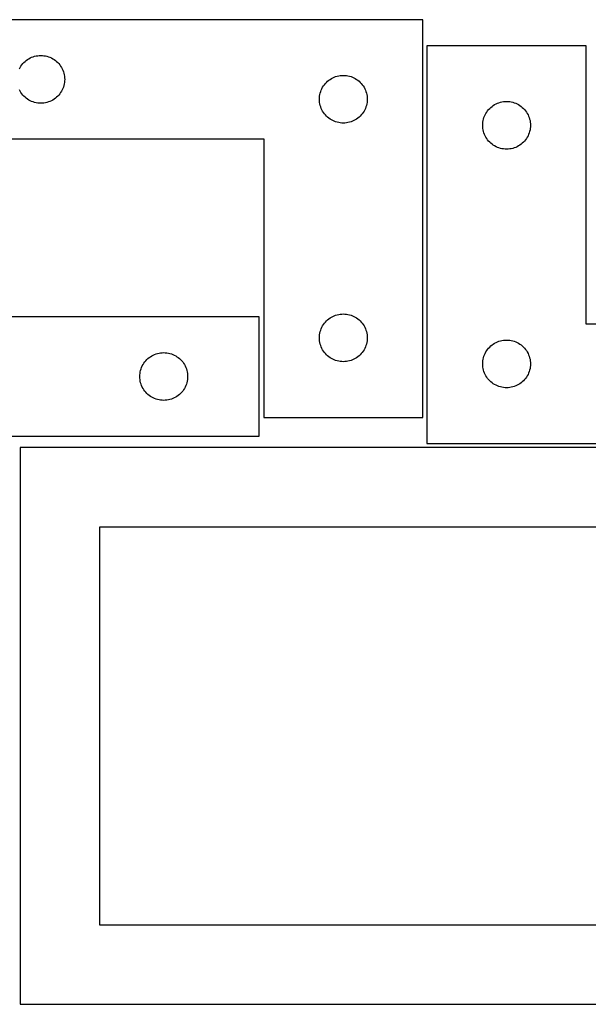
# Model space of a CAD drawing. Header units: millimetres. Extents: x 7 to 1243, y 7 to 2493.
# Tile 8 of 14: x 278 to 492, y 2122 to 2493. Entities that reach past the tile are written whole.
import ezdxf

# ---------------------------------------------------------------- set-up
doc = ezdxf.new("R2010")
doc.units = ezdxf.units.MM
doc.layers.add('CUT', color=7, linetype='CONTINUOUS', true_color=0x000000)

msp = doc.modelspace()

# ---------------------------------------------------------------- linework, layer by layer
at = {"layer": 'CUT'}
for p, q in [((429.863308, 2493.112584), (249.863308, 2493.112584)), ((429.863308, 2343.112584), (429.863308, 2493.112584)), ((491.381621, 2483.280549), (431.381621, 2483.280549)), ((431.381621, 2483.280549), (431.381621, 2333.280549)), ((491.381621, 2378.280549), (491.381621, 2483.280549)), ((279.499347, 2476.976545), (279.929195, 2477.379142)), ((279.929195, 2477.379142), (280.384455, 2477.752764)), ((280.384455, 2477.752764), (280.863176, 2478.09581)), ((280.863176, 2478.09581), (281.363308, 2478.406812)), ((281.363308, 2478.406812), (281.88271, 2478.684438)), ((281.88271, 2478.684438), (282.419157, 2478.9275)), ((282.419157, 2478.9275), (282.970353, 2479.134955)), ((282.970353, 2479.134955), (283.533936, 2479.305916)), ((283.533936, 2479.305916), (284.107495, 2479.439651)), ((284.107495, 2479.439651), (284.688572, 2479.535587)), ((284.688572, 2479.535587), (285.27468, 2479.593314)), ((285.27468, 2479.593314), (285.863308, 2479.612584)), ((285.863308, 2479.612584), (286.451936, 2479.593314)), ((286.451936, 2479.593314), (287.038043, 2479.535587)), ((287.038043, 2479.535587), (287.619121, 2479.439651)), ((287.619121, 2479.439651), (288.192679, 2479.305916)), ((288.192679, 2479.305916), (288.756263, 2479.134955)), ((288.756263, 2479.134955), (289.307459, 2478.9275)), ((289.307459, 2478.9275), (289.843906, 2478.684438)), ((289.843906, 2478.684438), (290.363308, 2478.406812)), ((290.363308, 2478.406812), (290.86344, 2478.09581)), ((290.86344, 2478.09581), (291.342161, 2477.752764)), ((291.342161, 2477.752764), (291.79742, 2477.379142)), ((291.79742, 2477.379142), (292.227269, 2476.976545)), ((277.791453, 2474.593182), (278.069079, 2475.112584)), ((278.069079, 2475.112584), (278.380081, 2475.612716)), ((278.380081, 2475.612716), (278.723128, 2476.091437)), ((278.723128, 2476.091437), (279.096749, 2476.546696)), ((279.096749, 2476.546696), (279.499347, 2476.976545)), ((292.227269, 2476.976545), (292.629866, 2476.546696)), ((292.629866, 2476.546696), (293.003488, 2476.091437)), ((293.003488, 2476.091437), (293.346534, 2475.612716)), ((293.346534, 2475.612716), (293.657536, 2475.112584)), ((293.657536, 2475.112584), (293.935162, 2474.593182)), ((293.935162, 2474.593182), (294.178224, 2474.056735)), ((294.178224, 2474.056735), (294.385679, 2473.505539)), ((294.385679, 2473.505539), (294.55664, 2472.941955)), ((294.55664, 2472.941955), (294.690375, 2472.368397)), ((294.690375, 2472.368397), (294.786312, 2471.787319)), ((294.786312, 2471.787319), (294.844038, 2471.201212)), ((294.844038, 2470.023956), (294.786312, 2469.437848)), ((294.844038, 2471.201212), (294.863308, 2470.612584)), ((294.863308, 2470.612584), (294.844038, 2470.023956)), ((393.499347, 2469.476545), (393.929195, 2469.879142)), ((393.929195, 2469.879142), (394.384455, 2470.252764)), ((394.384455, 2470.252764), (394.863176, 2470.59581)), ((394.863176, 2470.59581), (395.363308, 2470.906812)), ((395.363308, 2470.906812), (395.88271, 2471.184438)), ((395.88271, 2471.184438), (396.419157, 2471.4275)), ((396.419157, 2471.4275), (396.970353, 2471.634955)), ((396.970353, 2471.634955), (397.533936, 2471.805916)), ((397.533936, 2471.805916), (398.107495, 2471.939651)), ((398.107495, 2471.939651), (398.688572, 2472.035587)), ((398.688572, 2472.035587), (399.27468, 2472.093314)), ((399.27468, 2472.093314), (399.863308, 2472.112584)), ((399.863308, 2472.112584), (400.451936, 2472.093314)), ((400.451936, 2472.093314), (401.038043, 2472.035587)), ((401.038043, 2472.035587), (401.619121, 2471.939651)), ((401.619121, 2471.939651), (402.192679, 2471.805916)), ((402.192679, 2471.805916), (402.756263, 2471.634955)), ((402.756263, 2471.634955), (403.307459, 2471.4275)), ((403.307459, 2471.4275), (403.843906, 2471.184438)), ((403.843906, 2471.184438), (404.363308, 2470.906812)), ((404.363308, 2470.906812), (404.86344, 2470.59581)), ((404.86344, 2470.59581), (405.342161, 2470.252764)), ((405.342161, 2470.252764), (405.79742, 2469.879142)), ((405.79742, 2469.879142), (406.227269, 2469.476545)), ((278.069079, 2466.112584), (277.791453, 2466.631986)), ((278.380081, 2465.612452), (278.069079, 2466.112584)), ((293.657536, 2466.112584), (293.346534, 2465.612452)), ((293.935162, 2466.631986), (293.657536, 2466.112584)), ((294.178224, 2467.168433), (293.935162, 2466.631986)), ((294.385679, 2467.719629), (294.178224, 2467.168433)), ((294.55664, 2468.283212), (294.385679, 2467.719629)), ((294.690375, 2468.856771), (294.55664, 2468.283212)), ((294.786312, 2469.437848), (294.690375, 2468.856771)), ((391.169975, 2465.441955), (391.340937, 2466.005539)), ((391.340937, 2466.005539), (391.548392, 2466.556735)), ((391.548392, 2466.556735), (391.791453, 2467.093182)), ((391.791453, 2467.093182), (392.069079, 2467.612584)), ((392.069079, 2467.612584), (392.380081, 2468.112716)), ((392.380081, 2468.112716), (392.723128, 2468.591437)), ((392.723128, 2468.591437), (393.096749, 2469.046696)), ((393.096749, 2469.046696), (393.499347, 2469.476545)), ((406.227269, 2469.476545), (406.629866, 2469.046696)), ((406.629866, 2469.046696), (407.003488, 2468.591437)), ((407.003488, 2468.591437), (407.346534, 2468.112716)), ((407.346534, 2468.112716), (407.657536, 2467.612584)), ((407.657536, 2467.612584), (407.935162, 2467.093182)), ((407.935162, 2467.093182), (408.178224, 2466.556735)), ((408.178224, 2466.556735), (408.385679, 2466.005539)), ((408.385679, 2466.005539), (408.55664, 2465.441955)), ((278.723128, 2465.133731), (278.380081, 2465.612452)), ((279.096749, 2464.678471), (278.723128, 2465.133731)), ((279.499347, 2464.248623), (279.096749, 2464.678471)), ((279.929195, 2463.846025), (279.499347, 2464.248623)), ((280.384455, 2463.472404), (279.929195, 2463.846025)), ((280.863176, 2463.129357), (280.384455, 2463.472404)), ((281.363308, 2462.818355), (280.863176, 2463.129357)), ((281.88271, 2462.540729), (281.363308, 2462.818355)), ((282.419157, 2462.297668), (281.88271, 2462.540729)), ((282.970353, 2462.090213), (282.419157, 2462.297668)), ((289.307459, 2462.297668), (288.756263, 2462.090213)), ((289.843906, 2462.540729), (289.307459, 2462.297668)), ((290.363308, 2462.818355), (289.843906, 2462.540729)), ((290.86344, 2463.129357), (290.363308, 2462.818355)), ((291.342161, 2463.472404), (290.86344, 2463.129357)), ((291.79742, 2463.846025), (291.342161, 2463.472404)), ((292.227269, 2464.248623), (291.79742, 2463.846025)), ((292.629866, 2464.678471), (292.227269, 2464.248623)), ((293.003488, 2465.133731), (292.629866, 2464.678471)), ((293.346534, 2465.612452), (293.003488, 2465.133731)), ((390.863308, 2463.112584), (390.882577, 2463.701212)), ((390.882577, 2462.523956), (390.863308, 2463.112584)), ((390.882577, 2463.701212), (390.940304, 2464.287319)), ((390.940304, 2461.937848), (390.882577, 2462.523956)), ((390.940304, 2464.287319), (391.03624, 2464.868397)), ((391.03624, 2464.868397), (391.169975, 2465.441955)), ((408.55664, 2465.441955), (408.690375, 2464.868397)), ((408.690375, 2464.868397), (408.786312, 2464.287319)), ((408.786312, 2464.287319), (408.844038, 2463.701212)), ((408.844038, 2462.523956), (408.786312, 2461.937848)), ((408.844038, 2463.701212), (408.863308, 2463.112584)), ((408.863308, 2463.112584), (408.844038, 2462.523956)), ((460.792993, 2462.261279), (461.381621, 2462.280549)), ((461.381621, 2462.280549), (461.97025, 2462.261279)), ((283.533936, 2461.919251), (282.970353, 2462.090213)), ((284.107495, 2461.785516), (283.533936, 2461.919251)), ((284.688572, 2461.68958), (284.107495, 2461.785516)), ((285.27468, 2461.631853), (284.688572, 2461.68958)), ((285.863308, 2461.612584), (285.27468, 2461.631853)), ((286.451936, 2461.631853), (285.863308, 2461.612584)), ((287.038043, 2461.68958), (286.451936, 2461.631853)), ((287.619121, 2461.785516), (287.038043, 2461.68958)), ((288.192679, 2461.919251), (287.619121, 2461.785516)), ((288.756263, 2462.090213), (288.192679, 2461.919251)), ((391.03624, 2461.356771), (390.940304, 2461.937848)), ((391.169975, 2460.783212), (391.03624, 2461.356771)), ((391.340937, 2460.219629), (391.169975, 2460.783212)), ((391.548392, 2459.668433), (391.340937, 2460.219629)), ((391.791453, 2459.131986), (391.548392, 2459.668433)), ((392.069079, 2458.612584), (391.791453, 2459.131986)), ((392.380081, 2458.112452), (392.069079, 2458.612584)), ((407.657536, 2458.612584), (407.346534, 2458.112452)), ((407.935162, 2459.131986), (407.657536, 2458.612584)), ((408.178224, 2459.668433), (407.935162, 2459.131986)), ((408.385679, 2460.219629), (408.178224, 2459.668433)), ((408.55664, 2460.783212), (408.385679, 2460.219629)), ((408.690375, 2461.356771), (408.55664, 2460.783212)), ((408.786312, 2461.937848), (408.690375, 2461.356771)), ((453.898395, 2458.280681), (454.241441, 2458.759402)), ((454.241441, 2458.759402), (454.615063, 2459.214661)), ((454.615063, 2459.214661), (455.01766, 2459.64451)), ((455.01766, 2459.64451), (455.447509, 2460.047107)), ((455.447509, 2460.047107), (455.902769, 2460.420729)), ((455.902769, 2460.420729), (456.381489, 2460.763775)), ((456.381489, 2460.763775), (456.881621, 2461.074778)), ((456.881621, 2461.074778), (457.401023, 2461.352404)), ((457.401023, 2461.352404), (457.93747, 2461.595465)), ((457.93747, 2461.595465), (458.488666, 2461.80292)), ((458.488666, 2461.80292), (459.05225, 2461.973881)), ((459.05225, 2461.973881), (459.625808, 2462.107616)), ((459.625808, 2462.107616), (460.206886, 2462.203553)), ((460.206886, 2462.203553), (460.792993, 2462.261279)), ((461.97025, 2462.261279), (462.556357, 2462.203553)), ((462.556357, 2462.203553), (463.137434, 2462.107616)), ((463.137434, 2462.107616), (463.710993, 2461.973881)), ((463.710993, 2461.973881), (464.274577, 2461.80292)), ((464.274577, 2461.80292), (464.825772, 2461.595465)), ((464.825772, 2461.595465), (465.36222, 2461.352404)), ((465.36222, 2461.352404), (465.881621, 2461.074778)), ((465.881621, 2461.074778), (466.381753, 2460.763775)), ((466.381753, 2460.763775), (466.860474, 2460.420729)), ((466.860474, 2460.420729), (467.315734, 2460.047107)), ((467.315734, 2460.047107), (467.745582, 2459.64451)), ((467.745582, 2459.64451), (468.14818, 2459.214661)), ((468.14818, 2459.214661), (468.521801, 2458.759402)), ((468.521801, 2458.759402), (468.864848, 2458.280681)), ((392.723128, 2457.633731), (392.380081, 2458.112452)), ((393.096749, 2457.178471), (392.723128, 2457.633731)), ((393.499347, 2456.748623), (393.096749, 2457.178471)), ((393.929195, 2456.346025), (393.499347, 2456.748623)), ((394.384455, 2455.972404), (393.929195, 2456.346025)), ((394.863176, 2455.629357), (394.384455, 2455.972404)), ((395.363308, 2455.318355), (394.863176, 2455.629357)), ((395.88271, 2455.040729), (395.363308, 2455.318355)), ((396.419157, 2454.797668), (395.88271, 2455.040729)), ((403.843906, 2455.040729), (403.307459, 2454.797668)), ((404.363308, 2455.318355), (403.843906, 2455.040729)), ((404.86344, 2455.629357), (404.363308, 2455.318355)), ((405.342161, 2455.972404), (404.86344, 2455.629357)), ((405.79742, 2456.346025), (405.342161, 2455.972404)), ((406.227269, 2456.748623), (405.79742, 2456.346025)), ((406.629866, 2457.178471), (406.227269, 2456.748623)), ((407.003488, 2457.633731), (406.629866, 2457.178471)), ((407.346534, 2458.112452), (407.003488, 2457.633731)), ((452.458618, 2454.455285), (452.554554, 2455.036362)), ((452.554554, 2455.036362), (452.688289, 2455.60992)), ((452.688289, 2455.60992), (452.85925, 2456.173504)), ((452.85925, 2456.173504), (453.066706, 2456.7247)), ((453.066706, 2456.7247), (453.309767, 2457.261147)), ((453.309767, 2457.261147), (453.587393, 2457.780549)), ((453.587393, 2457.780549), (453.898395, 2458.280681)), ((468.864848, 2458.280681), (469.17585, 2457.780549)), ((469.17585, 2457.780549), (469.453476, 2457.261147)), ((469.453476, 2457.261147), (469.696537, 2456.7247)), ((469.696537, 2456.7247), (469.903993, 2456.173504)), ((469.903993, 2456.173504), (470.074954, 2455.60992)), ((470.074954, 2455.60992), (470.208689, 2455.036362)), ((470.208689, 2455.036362), (470.304625, 2454.455285)), ((396.970353, 2454.590213), (396.419157, 2454.797668)), ((397.533936, 2454.419251), (396.970353, 2454.590213)), ((398.107495, 2454.285516), (397.533936, 2454.419251)), ((398.688572, 2454.18958), (398.107495, 2454.285516)), ((399.27468, 2454.131853), (398.688572, 2454.18958)), ((399.863308, 2454.112584), (399.27468, 2454.131853)), ((400.451936, 2454.131853), (399.863308, 2454.112584)), ((401.038043, 2454.18958), (400.451936, 2454.131853)), ((401.619121, 2454.285516), (401.038043, 2454.18958)), ((402.192679, 2454.419251), (401.619121, 2454.285516)), ((402.756263, 2454.590213), (402.192679, 2454.419251)), ((403.307459, 2454.797668), (402.756263, 2454.590213)), ((452.381621, 2453.280549), (452.400891, 2453.869177)), ((452.400891, 2452.691921), (452.381621, 2453.280549)), ((452.400891, 2453.869177), (452.458618, 2454.455285)), ((452.458618, 2452.105813), (452.400891, 2452.691921)), ((452.554554, 2451.524736), (452.458618, 2452.105813)), ((452.688289, 2450.951178), (452.554554, 2451.524736)), ((470.208689, 2451.524736), (470.074954, 2450.951178)), ((470.304625, 2452.105813), (470.208689, 2451.524736)), ((470.304625, 2454.455285), (470.362352, 2453.869177)), ((470.362352, 2452.691921), (470.304625, 2452.105813)), ((470.362352, 2453.869177), (470.381621, 2453.280549)), ((470.381621, 2453.280549), (470.362352, 2452.691921)), ((249.863308, 2448.112584), (369.863308, 2448.112584)), ((369.863308, 2448.112584), (369.863308, 2343.112584)), ((452.85925, 2450.387594), (452.688289, 2450.951178)), ((453.066706, 2449.836398), (452.85925, 2450.387594)), ((453.309767, 2449.299951), (453.066706, 2449.836398)), ((453.587393, 2448.780549), (453.309767, 2449.299951)), ((453.898395, 2448.280417), (453.587393, 2448.780549)), ((454.241441, 2447.801696), (453.898395, 2448.280417)), ((454.615063, 2447.346437), (454.241441, 2447.801696)), ((468.521801, 2447.801696), (468.14818, 2447.346437)), ((468.864848, 2448.280417), (468.521801, 2447.801696)), ((469.17585, 2448.780549), (468.864848, 2448.280417)), ((469.453476, 2449.299951), (469.17585, 2448.780549)), ((469.696537, 2449.836398), (469.453476, 2449.299951)), ((469.903993, 2450.387594), (469.696537, 2449.836398)), ((470.074954, 2450.951178), (469.903993, 2450.387594)), ((455.01766, 2446.916588), (454.615063, 2447.346437)), ((455.447509, 2446.513991), (455.01766, 2446.916588)), ((455.902769, 2446.140369), (455.447509, 2446.513991)), ((456.381489, 2445.797322), (455.902769, 2446.140369)), ((456.881621, 2445.48632), (456.381489, 2445.797322)), ((457.401023, 2445.208694), (456.881621, 2445.48632)), ((457.93747, 2444.965633), (457.401023, 2445.208694)), ((458.488666, 2444.758178), (457.93747, 2444.965633)), ((459.05225, 2444.587216), (458.488666, 2444.758178)), ((459.625808, 2444.453481), (459.05225, 2444.587216)), ((460.206886, 2444.357545), (459.625808, 2444.453481)), ((460.792993, 2444.299819), (460.206886, 2444.357545)), ((461.381621, 2444.280549), (460.792993, 2444.299819)), ((461.97025, 2444.299819), (461.381621, 2444.280549)), ((462.556357, 2444.357545), (461.97025, 2444.299819)), ((463.137434, 2444.453481), (462.556357, 2444.357545)), ((463.710993, 2444.587216), (463.137434, 2444.453481)), ((464.274577, 2444.758178), (463.710993, 2444.587216)), ((464.825772, 2444.965633), (464.274577, 2444.758178)), ((465.36222, 2445.208694), (464.825772, 2444.965633)), ((465.881621, 2445.48632), (465.36222, 2445.208694)), ((466.381753, 2445.797322), (465.881621, 2445.48632)), ((466.860474, 2446.140369), (466.381753, 2445.797322)), ((467.315734, 2446.513991), (466.860474, 2446.140369)), ((467.745582, 2446.916588), (467.315734, 2446.513991)), ((468.14818, 2447.346437), (467.745582, 2446.916588)), ((368.184661, 2381.021516), (248.184661, 2381.021516)), ((368.184661, 2336.021516), (368.184661, 2381.021516)), ((394.384455, 2380.252764), (394.863176, 2380.59581)), ((394.863176, 2380.59581), (395.363308, 2380.906812)), ((395.363308, 2380.906812), (395.88271, 2381.184438)), ((395.88271, 2381.184438), (396.419157, 2381.4275)), ((396.419157, 2381.4275), (396.970353, 2381.634955)), ((396.970353, 2381.634955), (397.533936, 2381.805916)), ((397.533936, 2381.805916), (398.107495, 2381.939651)), ((398.107495, 2381.939651), (398.688572, 2382.035587)), ((398.688572, 2382.035587), (399.27468, 2382.093314)), ((399.27468, 2382.093314), (399.863308, 2382.112584)), ((399.863308, 2382.112584), (400.451936, 2382.093314)), ((400.451936, 2382.093314), (401.038043, 2382.035587)), ((401.038043, 2382.035587), (401.619121, 2381.939651)), ((401.619121, 2381.939651), (402.192679, 2381.805916)), ((402.192679, 2381.805916), (402.756263, 2381.634955)), ((402.756263, 2381.634955), (403.307459, 2381.4275)), ((403.307459, 2381.4275), (403.843906, 2381.184438)), ((403.843906, 2381.184438), (404.363308, 2380.906812)), ((404.363308, 2380.906812), (404.86344, 2380.59581)), ((404.86344, 2380.59581), (405.342161, 2380.252764)), ((391.548392, 2376.556735), (391.791453, 2377.093182)), ((391.791453, 2377.093182), (392.069079, 2377.612584)), ((392.069079, 2377.612584), (392.380081, 2378.112716)), ((392.380081, 2378.112716), (392.723128, 2378.591437)), ((392.723128, 2378.591437), (393.096749, 2379.046696)), ((393.096749, 2379.046696), (393.499347, 2379.476545)), ((393.499347, 2379.476545), (393.929195, 2379.879142)), ((393.929195, 2379.879142), (394.384455, 2380.252764)), ((405.342161, 2380.252764), (405.79742, 2379.879142)), ((405.79742, 2379.879142), (406.227269, 2379.476545)), ((406.227269, 2379.476545), (406.629866, 2379.046696)), ((406.629866, 2379.046696), (407.003488, 2378.591437)), ((407.003488, 2378.591437), (407.346534, 2378.112716)), ((407.346534, 2378.112716), (407.657536, 2377.612584)), ((407.657536, 2377.612584), (407.935162, 2377.093182)), ((407.935162, 2377.093182), (408.178224, 2376.556735)), ((611.381621, 2378.280549), (491.381621, 2378.280549)), ((390.863308, 2373.112584), (390.882577, 2373.701212)), ((390.882577, 2373.701212), (390.940304, 2374.287319)), ((390.940304, 2374.287319), (391.03624, 2374.868397)), ((391.03624, 2374.868397), (391.169975, 2375.441955)), ((391.169975, 2375.441955), (391.340937, 2376.005539)), ((391.340937, 2376.005539), (391.548392, 2376.556735)), ((408.178224, 2376.556735), (408.385679, 2376.005539)), ((408.385679, 2376.005539), (408.55664, 2375.441955)), ((408.55664, 2375.441955), (408.690375, 2374.868397)), ((408.690375, 2374.868397), (408.786312, 2374.287319)), ((408.786312, 2374.287319), (408.844038, 2373.701212)), ((408.844038, 2373.701212), (408.863308, 2373.112584)), ((390.882577, 2372.523956), (390.863308, 2373.112584)), ((390.940304, 2371.937848), (390.882577, 2372.523956)), ((391.03624, 2371.356771), (390.940304, 2371.937848)), ((391.169975, 2370.783212), (391.03624, 2371.356771)), ((391.340937, 2370.219629), (391.169975, 2370.783212)), ((391.548392, 2369.668433), (391.340937, 2370.219629)), ((391.791453, 2369.131986), (391.548392, 2369.668433)), ((408.178224, 2369.668433), (407.935162, 2369.131986)), ((408.385679, 2370.219629), (408.178224, 2369.668433)), ((408.55664, 2370.783212), (408.385679, 2370.219629)), ((408.690375, 2371.356771), (408.55664, 2370.783212)), ((408.786312, 2371.937848), (408.690375, 2371.356771)), ((408.844038, 2372.523956), (408.786312, 2371.937848)), ((408.863308, 2373.112584), (408.844038, 2372.523956)), ((454.615063, 2369.214661), (455.01766, 2369.64451)), ((455.01766, 2369.64451), (455.447509, 2370.047107)), ((455.447509, 2370.047107), (455.902769, 2370.420729)), ((455.902769, 2370.420729), (456.381489, 2370.763775)), ((456.381489, 2370.763775), (456.881621, 2371.074778)), ((456.881621, 2371.074778), (457.401023, 2371.352404)), ((457.401023, 2371.352404), (457.93747, 2371.595465)), ((457.93747, 2371.595465), (458.488666, 2371.80292)), ((458.488666, 2371.80292), (459.05225, 2371.973881)), ((459.05225, 2371.973881), (459.625808, 2372.107616)), ((459.625808, 2372.107616), (460.206886, 2372.203553)), ((460.206886, 2372.203553), (460.792993, 2372.261279)), ((460.792993, 2372.261279), (461.381621, 2372.280549)), ((461.381621, 2372.280549), (461.97025, 2372.261279)), ((461.97025, 2372.261279), (462.556357, 2372.203553)), ((462.556357, 2372.203553), (463.137434, 2372.107616)), ((463.137434, 2372.107616), (463.710993, 2371.973881)), ((463.710993, 2371.973881), (464.274577, 2371.80292)), ((464.274577, 2371.80292), (464.825772, 2371.595465)), ((464.825772, 2371.595465), (465.36222, 2371.352404)), ((465.36222, 2371.352404), (465.881621, 2371.074778)), ((465.881621, 2371.074778), (466.381753, 2370.763775)), ((466.381753, 2370.763775), (466.860474, 2370.420729)), ((466.860474, 2370.420729), (467.315734, 2370.047107)), ((467.315734, 2370.047107), (467.745582, 2369.64451)), ((467.745582, 2369.64451), (468.14818, 2369.214661)), ((326.705808, 2365.661696), (327.184529, 2366.004742)), ((327.184529, 2366.004742), (327.684661, 2366.315744)), ((327.684661, 2366.315744), (328.204063, 2366.59337)), ((328.204063, 2366.59337), (328.74051, 2366.836432)), ((328.74051, 2366.836432), (329.291706, 2367.043887)), ((329.291706, 2367.043887), (329.85529, 2367.214848)), ((329.85529, 2367.214848), (330.428848, 2367.348583)), ((330.428848, 2367.348583), (331.009925, 2367.444519)), ((331.009925, 2367.444519), (331.596033, 2367.502246)), ((331.596033, 2367.502246), (332.184661, 2367.521516)), ((332.184661, 2367.521516), (332.773289, 2367.502246)), ((332.773289, 2367.502246), (333.359397, 2367.444519)), ((333.359397, 2367.444519), (333.940474, 2367.348583)), ((333.940474, 2367.348583), (334.514032, 2367.214848)), ((334.514032, 2367.214848), (335.077616, 2367.043887)), ((335.077616, 2367.043887), (335.628812, 2366.836432)), ((335.628812, 2366.836432), (336.165259, 2366.59337)), ((336.165259, 2366.59337), (336.684661, 2366.315744)), ((336.684661, 2366.315744), (337.184793, 2366.004742)), ((337.184793, 2366.004742), (337.663514, 2365.661696)), ((392.069079, 2368.612584), (391.791453, 2369.131986)), ((392.380081, 2368.112452), (392.069079, 2368.612584)), ((392.723128, 2367.633731), (392.380081, 2368.112452)), ((393.096749, 2367.178471), (392.723128, 2367.633731)), ((393.499347, 2366.748623), (393.096749, 2367.178471)), ((393.929195, 2366.346025), (393.499347, 2366.748623)), ((394.384455, 2365.972404), (393.929195, 2366.346025)), ((394.863176, 2365.629357), (394.384455, 2365.972404)), ((405.342161, 2365.972404), (404.86344, 2365.629357)), ((405.79742, 2366.346025), (405.342161, 2365.972404)), ((406.227269, 2366.748623), (405.79742, 2366.346025)), ((406.629866, 2367.178471), (406.227269, 2366.748623)), ((407.003488, 2367.633731), (406.629866, 2367.178471)), ((407.346534, 2368.112452), (407.003488, 2367.633731)), ((407.657536, 2368.612584), (407.346534, 2368.112452)), ((407.935162, 2369.131986), (407.657536, 2368.612584)), ((452.688289, 2365.60992), (452.85925, 2366.173504)), ((452.85925, 2366.173504), (453.066706, 2366.7247)), ((453.066706, 2366.7247), (453.309767, 2367.261147)), ((453.309767, 2367.261147), (453.587393, 2367.780549)), ((453.587393, 2367.780549), (453.898395, 2368.280681)), ((453.898395, 2368.280681), (454.241441, 2368.759402)), ((454.241441, 2368.759402), (454.615063, 2369.214661)), ((468.14818, 2369.214661), (468.521801, 2368.759402)), ((468.521801, 2368.759402), (468.864848, 2368.280681)), ((468.864848, 2368.280681), (469.17585, 2367.780549)), ((469.17585, 2367.780549), (469.453476, 2367.261147)), ((469.453476, 2367.261147), (469.696537, 2366.7247)), ((469.696537, 2366.7247), (469.903993, 2366.173504)), ((469.903993, 2366.173504), (470.074954, 2365.60992)), ((323.869745, 2361.965667), (324.112806, 2362.502114)), ((324.112806, 2362.502114), (324.390432, 2363.021516)), ((324.390432, 2363.021516), (324.701434, 2363.521648)), ((324.701434, 2363.521648), (325.044481, 2364.000369)), ((325.044481, 2364.000369), (325.418103, 2364.455628)), ((325.418103, 2364.455628), (325.8207, 2364.885477)), ((325.8207, 2364.885477), (326.250549, 2365.288074)), ((326.250549, 2365.288074), (326.705808, 2365.661696)), ((337.663514, 2365.661696), (338.118773, 2365.288074)), ((338.118773, 2365.288074), (338.548622, 2364.885477)), ((338.548622, 2364.885477), (338.951219, 2364.455628)), ((338.951219, 2364.455628), (339.324841, 2364.000369)), ((339.324841, 2364.000369), (339.667887, 2363.521648)), ((339.667887, 2363.521648), (339.97889, 2363.021516)), ((339.97889, 2363.021516), (340.256516, 2362.502114)), ((340.256516, 2362.502114), (340.499577, 2361.965667)), ((395.363308, 2365.318355), (394.863176, 2365.629357)), ((395.88271, 2365.040729), (395.363308, 2365.318355)), ((396.419157, 2364.797668), (395.88271, 2365.040729)), ((396.970353, 2364.590213), (396.419157, 2364.797668)), ((397.533936, 2364.419251), (396.970353, 2364.590213)), ((398.107495, 2364.285516), (397.533936, 2364.419251)), ((398.688572, 2364.18958), (398.107495, 2364.285516)), ((399.27468, 2364.131853), (398.688572, 2364.18958)), ((399.863308, 2364.112584), (399.27468, 2364.131853)), ((400.451936, 2364.131853), (399.863308, 2364.112584)), ((401.038043, 2364.18958), (400.451936, 2364.131853)), ((401.619121, 2364.285516), (401.038043, 2364.18958)), ((402.192679, 2364.419251), (401.619121, 2364.285516)), ((402.756263, 2364.590213), (402.192679, 2364.419251)), ((403.307459, 2364.797668), (402.756263, 2364.590213)), ((403.843906, 2365.040729), (403.307459, 2364.797668)), ((404.363308, 2365.318355), (403.843906, 2365.040729)), ((404.86344, 2365.629357), (404.363308, 2365.318355)), ((452.381621, 2363.280549), (452.400891, 2363.869177)), ((452.400891, 2362.691921), (452.381621, 2363.280549)), ((452.400891, 2363.869177), (452.458618, 2364.455285)), ((452.458618, 2362.105813), (452.400891, 2362.691921)), ((452.458618, 2364.455285), (452.554554, 2365.036362)), ((452.554554, 2361.524736), (452.458618, 2362.105813)), ((452.554554, 2365.036362), (452.688289, 2365.60992)), ((470.074954, 2365.60992), (470.208689, 2365.036362)), ((470.208689, 2365.036362), (470.304625, 2364.455285)), ((470.304625, 2362.105813), (470.208689, 2361.524736)), ((470.304625, 2364.455285), (470.362352, 2363.869177)), ((470.362352, 2362.691921), (470.304625, 2362.105813)), ((470.362352, 2363.869177), (470.381621, 2363.280549)), ((470.381621, 2363.280549), (470.362352, 2362.691921)), ((323.184661, 2358.521516), (323.203931, 2359.110144)), ((323.203931, 2357.932888), (323.184661, 2358.521516)), ((323.203931, 2359.110144), (323.261657, 2359.696251)), ((323.261657, 2359.696251), (323.357593, 2360.277329)), ((323.357593, 2360.277329), (323.491328, 2360.850887)), ((323.491328, 2360.850887), (323.66229, 2361.414471)), ((323.66229, 2361.414471), (323.869745, 2361.965667)), ((340.499577, 2361.965667), (340.707032, 2361.414471)), ((340.707032, 2361.414471), (340.877993, 2360.850887)), ((340.877993, 2360.850887), (341.011728, 2360.277329)), ((341.011728, 2360.277329), (341.107665, 2359.696251)), ((341.107665, 2359.696251), (341.165391, 2359.110144)), ((341.165391, 2359.110144), (341.184661, 2358.521516)), ((341.184661, 2358.521516), (341.165391, 2357.932888)), ((452.688289, 2360.951178), (452.554554, 2361.524736)), ((452.85925, 2360.387594), (452.688289, 2360.951178)), ((453.066706, 2359.836398), (452.85925, 2360.387594)), ((453.309767, 2359.299951), (453.066706, 2359.836398)), ((453.587393, 2358.780549), (453.309767, 2359.299951)), ((453.898395, 2358.280417), (453.587393, 2358.780549)), ((454.241441, 2357.801696), (453.898395, 2358.280417)), ((468.864848, 2358.280417), (468.521801, 2357.801696)), ((469.17585, 2358.780549), (468.864848, 2358.280417)), ((469.453476, 2359.299951), (469.17585, 2358.780549)), ((469.696537, 2359.836398), (469.453476, 2359.299951)), ((469.903993, 2360.387594), (469.696537, 2359.836398)), ((470.074954, 2360.951178), (469.903993, 2360.387594)), ((470.208689, 2361.524736), (470.074954, 2360.951178)), ((323.261657, 2357.34678), (323.203931, 2357.932888)), ((323.357593, 2356.765703), (323.261657, 2357.34678)), ((323.491328, 2356.192144), (323.357593, 2356.765703)), ((323.66229, 2355.628561), (323.491328, 2356.192144)), ((323.869745, 2355.077365), (323.66229, 2355.628561)), ((324.112806, 2354.540918), (323.869745, 2355.077365)), ((340.499577, 2355.077365), (340.256516, 2354.540918)), ((340.707032, 2355.628561), (340.499577, 2355.077365)), ((340.877993, 2356.192144), (340.707032, 2355.628561)), ((341.011728, 2356.765703), (340.877993, 2356.192144)), ((341.107665, 2357.34678), (341.011728, 2356.765703)), ((341.165391, 2357.932888), (341.107665, 2357.34678)), ((454.615063, 2357.346437), (454.241441, 2357.801696)), ((455.01766, 2356.916588), (454.615063, 2357.346437)), ((455.447509, 2356.513991), (455.01766, 2356.916588)), ((455.902769, 2356.140369), (455.447509, 2356.513991)), ((456.381489, 2355.797322), (455.902769, 2356.140369)), ((456.881621, 2355.48632), (456.381489, 2355.797322)), ((457.401023, 2355.208694), (456.881621, 2355.48632)), ((457.93747, 2354.965633), (457.401023, 2355.208694)), ((458.488666, 2354.758178), (457.93747, 2354.965633)), ((459.05225, 2354.587216), (458.488666, 2354.758178)), ((459.625808, 2354.453481), (459.05225, 2354.587216)), ((463.710993, 2354.587216), (463.137434, 2354.453481)), ((464.274577, 2354.758178), (463.710993, 2354.587216)), ((464.825772, 2354.965633), (464.274577, 2354.758178)), ((465.36222, 2355.208694), (464.825772, 2354.965633)), ((465.881621, 2355.48632), (465.36222, 2355.208694)), ((466.381753, 2355.797322), (465.881621, 2355.48632)), ((466.860474, 2356.140369), (466.381753, 2355.797322)), ((467.315734, 2356.513991), (466.860474, 2356.140369)), ((467.745582, 2356.916588), (467.315734, 2356.513991)), ((468.14818, 2357.346437), (467.745582, 2356.916588)), ((468.521801, 2357.801696), (468.14818, 2357.346437)), ((324.390432, 2354.021516), (324.112806, 2354.540918)), ((324.701434, 2353.521384), (324.390432, 2354.021516)), ((325.044481, 2353.042663), (324.701434, 2353.521384)), ((325.418103, 2352.587403), (325.044481, 2353.042663)), ((325.8207, 2352.157555), (325.418103, 2352.587403)), ((326.250549, 2351.754957), (325.8207, 2352.157555)), ((326.705808, 2351.381336), (326.250549, 2351.754957)), ((327.184529, 2351.038289), (326.705808, 2351.381336)), ((327.684661, 2350.727287), (327.184529, 2351.038289)), ((337.184793, 2351.038289), (336.684661, 2350.727287)), ((337.663514, 2351.381336), (337.184793, 2351.038289)), ((338.118773, 2351.754957), (337.663514, 2351.381336)), ((338.548622, 2352.157555), (338.118773, 2351.754957)), ((338.951219, 2352.587403), (338.548622, 2352.157555)), ((339.324841, 2353.042663), (338.951219, 2352.587403)), ((339.667887, 2353.521384), (339.324841, 2353.042663)), ((339.97889, 2354.021516), (339.667887, 2353.521384)), ((340.256516, 2354.540918), (339.97889, 2354.021516)), ((460.206886, 2354.357545), (459.625808, 2354.453481)), ((460.792993, 2354.299819), (460.206886, 2354.357545)), ((461.381621, 2354.280549), (460.792993, 2354.299819)), ((461.97025, 2354.299819), (461.381621, 2354.280549)), ((462.556357, 2354.357545), (461.97025, 2354.299819)), ((463.137434, 2354.453481), (462.556357, 2354.357545)), ((328.204063, 2350.449661), (327.684661, 2350.727287)), ((328.74051, 2350.2066), (328.204063, 2350.449661)), ((329.291706, 2349.999145), (328.74051, 2350.2066)), ((329.85529, 2349.828183), (329.291706, 2349.999145)), ((330.428848, 2349.694448), (329.85529, 2349.828183)), ((331.009925, 2349.598512), (330.428848, 2349.694448)), ((331.596033, 2349.540785), (331.009925, 2349.598512)), ((332.184661, 2349.521516), (331.596033, 2349.540785)), ((332.773289, 2349.540785), (332.184661, 2349.521516)), ((333.359397, 2349.598512), (332.773289, 2349.540785)), ((333.940474, 2349.694448), (333.359397, 2349.598512)), ((334.514032, 2349.828183), (333.940474, 2349.694448)), ((335.077616, 2349.999145), (334.514032, 2349.828183)), ((335.628812, 2350.2066), (335.077616, 2349.999145)), ((336.165259, 2350.449661), (335.628812, 2350.2066)), ((336.684661, 2350.727287), (336.165259, 2350.449661)), ((369.863308, 2343.112584), (429.863308, 2343.112584)), ((188.184661, 2336.021516), (368.184661, 2336.021516)), ((431.381621, 2333.280549), (611.381621, 2333.280549)), ((548.0419, 2331.730499), (278.0419, 2331.730499)), ((278.0419, 2331.730499), (278.0419, 2121.730499)), ((518.0419, 2301.730499), (308.0419, 2301.730499)), ((308.0419, 2301.730499), (308.0419, 2151.730499)), ((308.0419, 2151.730499), (518.0419, 2151.730499)), ((278.0419, 2121.730499), (548.0419, 2121.730499))]:
    msp.add_line(p, q, dxfattribs=at)

doc.saveas('drawing.dxf')
